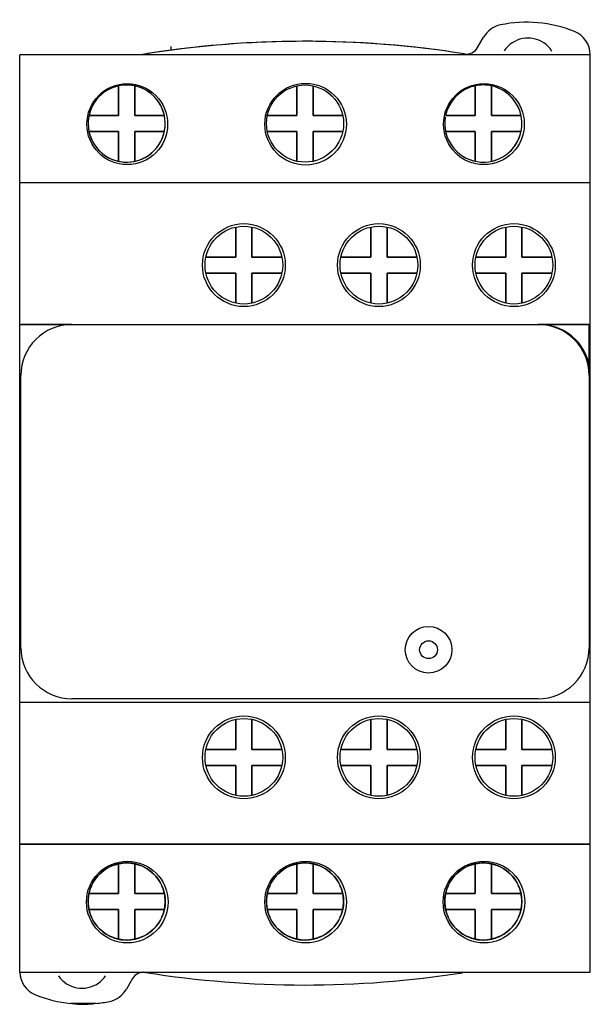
# Model space of a CAD drawing. Header units: millimetres. Extents: x 82 to 126.8, y 113.4 to 190.6.
import ezdxf

# ---------------------------------------------------------------- set-up
doc = ezdxf.new("R2010")
doc.units = ezdxf.units.MM
doc.header["$MEASUREMENT"] = 0
for name, color, linetype, lineweight in [('00_COMPONENTS_1', 7, 'Continuous', 0), ('03_AXES_1', 7, 'Continuous', 0), ('INTFCLR_18', 7, 'Continuous', 0)]:
    doc.layers.add(name, color=color, linetype=linetype, lineweight=lineweight)

msp = doc.modelspace()

# ---------------------------------------------------------------- linework, layer by layer
at = {"layer": '00_COMPONENTS_1', "color": 18, "lineweight": 25, "true_color": 0x000000}
for p, q in [((117.95, 188.413), (118.428, 189.241)), ((82.005, 115.912), (82.005, 187.862)), ((126.805, 187.862), (82.005, 187.862)), ((126.805, 115.912), (126.805, 187.862)), ((89.775, 183.092), (89.775, 185.42)), ((91.035, 185.42), (91.035, 183.092)), ((103.775, 183.092), (103.775, 185.42)), ((105.035, 185.42), (105.035, 183.092)), ((117.775, 183.092), (117.775, 185.42)), ((119.035, 185.42), (119.035, 183.092)), ((87.446, 183.092), (89.775, 183.092)), ((91.035, 183.092), (93.364, 183.092)), ((101.446, 183.092), (103.775, 183.092)), ((105.035, 183.092), (107.364, 183.092)), ((115.446, 183.092), (117.775, 183.092)), ((119.035, 183.092), (121.364, 183.092)), ((89.775, 181.832), (87.446, 181.832)), ((89.775, 179.503), (89.775, 181.832)), ((91.035, 181.832), (91.035, 179.503)), ((93.364, 181.832), (91.035, 181.832)), ((103.775, 181.832), (101.446, 181.832)), ((103.775, 179.503), (103.775, 181.832)), ((105.035, 181.832), (105.035, 179.503)), ((107.364, 181.832), (105.035, 181.832)), ((117.775, 181.832), (115.446, 181.832)), ((117.775, 179.503), (117.775, 181.832)), ((119.035, 181.832), (119.035, 179.503)), ((121.364, 181.832), (119.035, 181.832)), ((126.805, 177.812), (82.005, 177.812)), ((98.975, 171.992), (98.975, 174.346)), ((100.235, 174.346), (100.235, 171.992)), ((109.575, 171.992), (109.575, 174.346)), ((110.862, 174.34), (110.862, 171.992)), ((120.175, 171.992), (120.175, 174.346)), ((121.435, 174.346), (121.435, 171.992)), ((96.621, 171.992), (98.975, 171.992)), ((100.235, 171.992), (102.589, 171.992)), ((107.221, 171.992), (109.575, 171.992)), ((110.862, 171.992), (113.189, 171.992)), ((117.821, 171.992), (120.175, 171.992)), ((121.435, 171.992), (123.789, 171.992)), ((98.975, 170.732), (96.621, 170.732)), ((98.975, 168.377), (98.975, 170.732)), ((100.235, 170.732), (100.235, 168.377)), ((102.589, 170.732), (100.235, 170.732)), ((109.575, 170.732), (107.221, 170.732)), ((109.575, 168.377), (109.575, 170.732)), ((110.862, 170.732), (110.862, 168.383)), ((113.189, 170.732), (110.862, 170.732)), ((120.175, 170.732), (117.821, 170.732)), ((120.175, 168.377), (120.175, 170.732)), ((121.435, 170.732), (121.435, 168.377)), ((123.789, 170.732), (121.435, 170.732)), ((82.005, 166.712), (126.805, 166.712)), ((82.105, 141.362), (82.105, 162.712)), ((126.705, 162.712), (126.705, 141.362)), ((126.805, 137.052), (82.005, 137.052)), ((122.705, 137.362), (86.105, 137.362)), ((98.975, 133.392), (98.975, 135.746)), ((100.235, 135.746), (100.235, 133.392)), ((109.575, 133.392), (109.575, 135.746)), ((110.862, 135.74), (110.862, 133.392)), ((120.175, 133.392), (120.175, 135.746)), ((121.435, 135.746), (121.435, 133.392)), ((96.621, 133.392), (98.975, 133.392)), ((100.235, 133.392), (102.589, 133.392)), ((107.221, 133.392), (109.575, 133.392)), ((110.862, 133.392), (113.189, 133.392)), ((117.821, 133.392), (120.175, 133.392)), ((121.435, 133.392), (123.789, 133.392)), ((98.975, 132.132), (96.621, 132.132)), ((98.975, 129.777), (98.975, 132.132)), ((102.589, 132.132), (100.235, 132.132)), ((100.235, 132.132), (100.235, 129.777)), ((109.575, 132.132), (107.221, 132.132)), ((109.575, 129.777), (109.575, 132.132)), ((113.189, 132.132), (110.862, 132.132)), ((110.862, 132.132), (110.862, 129.783)), ((120.175, 132.132), (117.821, 132.132)), ((120.175, 129.777), (120.175, 132.132)), ((123.789, 132.132), (121.435, 132.132)), ((121.435, 132.132), (121.435, 129.777)), ((82.005, 125.952), (126.805, 125.952)), ((89.775, 122.092), (89.775, 124.417)), ((91.035, 124.417), (91.035, 122.092)), ((103.775, 122.092), (103.775, 124.417)), ((105.035, 124.417), (105.035, 122.092)), ((117.775, 122.092), (117.775, 124.417)), ((119.035, 124.417), (119.035, 122.092)), ((87.446, 122.092), (89.775, 122.092)), ((91.035, 122.092), (93.364, 122.092)), ((101.446, 122.092), (103.775, 122.092)), ((105.035, 122.092), (107.364, 122.092)), ((115.446, 122.092), (117.775, 122.092)), ((119.035, 122.092), (121.364, 122.092)), ((89.775, 120.832), (87.446, 120.832)), ((89.775, 118.506), (89.775, 120.832)), ((93.364, 120.832), (91.035, 120.832)), ((91.035, 120.832), (91.035, 118.506)), ((103.775, 120.832), (101.446, 120.832)), ((103.775, 118.506), (103.775, 120.832)), ((107.364, 120.832), (105.035, 120.832)), ((105.035, 120.832), (105.035, 118.506)), ((117.775, 120.832), (115.446, 120.832)), ((117.775, 118.506), (117.775, 120.832)), ((121.364, 120.832), (119.035, 120.832)), ((119.035, 120.832), (119.035, 118.506)), ((82.005, 115.912), (126.805, 115.912)), ((90.86, 115.41), (90.382, 114.583)), ((88.004, 113.462), (86.006, 113.462))]:
    msp.add_line(p, q, dxfattribs=at)
for centre, radius in [((90.451, 182.412), 3.172), ((104.451, 182.412), 3.2), ((104.405, 182.462), 3.025), ((118.451, 182.412), 3.172), ((99.605, 171.362), 3.25), ((110.205, 171.362), 3.25), ((120.805, 171.362), 3.25), ((99.605, 171.362), 3.05), ((110.205, 171.362), 3.05), ((120.805, 171.362), 3.05), ((114.105, 141.202), 1.83), ((114.105, 141.202), 0.7), ((99.605, 132.762), 3.25), ((110.205, 132.762), 3.25), ((120.805, 132.762), 3.25), ((99.605, 132.762), 3.05), ((110.205, 132.762), 3.05), ((120.805, 132.762), 3.05), ((90.451, 121.412), 3.2), ((104.451, 121.412), 3.2), ((118.451, 121.412), 3.2)]:
    msp.add_circle(centre, radius, dxfattribs=at)
for centre in [(90.405, 121.462), (104.405, 121.462), (118.405, 121.462)]:
    msp.add_ellipse(centre, major_axis=(3.025, 0), ratio=0.999058, dxfattribs=at)
for points in [[(119.749, 190.198), (119.193, 190.081), (118.712, 189.733), (118.428, 189.241)], [(125.555, 189.682), (123.714, 190.427), (121.693, 190.606), (119.749, 190.198)], [(116.928, 187.925), (108.682, 189.232), (100.283, 189.24), (92.035, 187.949)], [(126.805, 187.856), (126.793, 188.661), (126.301, 189.38), (125.555, 189.682)], [(116.928, 187.925), (117.337, 187.861), (117.743, 188.055), (117.95, 188.413)], [(86.105, 166.712), (83.896, 166.712), (82.105, 164.921), (82.105, 162.712)], [(126.705, 162.712), (126.705, 164.921), (124.914, 166.712), (122.705, 166.712)], [(82.105, 141.362), (82.105, 139.152), (83.896, 137.362), (86.105, 137.362)], [(122.705, 137.362), (124.914, 137.362), (126.705, 139.152), (126.705, 141.362)], [(82.006, 115.926), (82.034, 115.137), (82.523, 114.437), (83.255, 114.141)], [(91.882, 115.898), (91.473, 115.963), (91.067, 115.769), (90.86, 115.41)], [(91.882, 115.898), (100.128, 114.591), (108.527, 114.583), (116.775, 115.874)], [(89.061, 113.625), (89.617, 113.742), (90.098, 114.09), (90.382, 114.583)], [(83.255, 114.141), (84.135, 113.785), (85.062, 113.556), (86.006, 113.462)], [(88.004, 113.462), (88.359, 113.497), (88.712, 113.552), (89.061, 113.625)]]:
    msp.add_open_spline(points, degree=3, dxfattribs=at)
for points, knots in [([(123.784, 188.149), (123.101, 189.187), (121.706, 189.474), (120.668, 188.791), (120.414, 188.624), (120.196, 188.407), (120.028, 188.153)], [0, 0, 0, 0, 1, 1, 1, 2, 2, 2, 2]), ([(87.885, 184.136), (86.961, 182.744), (87.339, 180.866), (88.731, 179.942), (90.123, 179.017), (92, 179.396), (92.925, 180.788), (93.849, 182.179), (93.47, 184.057), (92.079, 184.981), (90.776, 185.847), (89.029, 185.577), (88.049, 184.358)], [0, 0, 0, 0, 1, 1, 1, 2, 2, 2, 3, 3, 3, 4, 4, 4, 4]), ([(115.42, 182.952), (115.149, 181.304), (116.266, 179.748), (117.914, 179.477), (119.563, 179.206), (121.119, 180.322), (121.39, 181.971), (121.661, 183.619), (120.544, 185.176), (118.896, 185.447), (117.302, 185.709), (115.783, 184.672), (115.446, 183.092)], [0, 0, 0, 0, 1, 1, 1, 2, 2, 2, 3, 3, 3, 4, 4, 4, 4]), ([(85.052, 115.636), (85.756, 114.612), (87.157, 114.354), (88.181, 115.058), (88.406, 115.213), (88.6, 115.407), (88.755, 115.632)], [0, 0, 0, 0, 1, 1, 1, 2, 2, 2, 2])]:
    msp.add_open_spline(points, degree=3, knots=knots, dxfattribs=at)
at = {"layer": '03_AXES_1', "color": 2, "lineweight": 25, "true_color": 0xffff00}
msp.add_line((93.905, 188.22), (93.905, 188.511), dxfattribs=at)
at = {"layer": 'INTFCLR_18', "color": 150, "lineweight": 25, "true_color": 0x3366ff}
for p, q in [((117.95, 188.413), (118.428, 189.241)), ((126.805, 187.862), (82.005, 187.862)), ((89.775, 185.42), (89.775, 183.092)), ((91.035, 183.092), (91.035, 185.42)), ((103.775, 185.42), (103.775, 183.092)), ((105.035, 183.092), (105.035, 185.42)), ((117.775, 185.42), (117.775, 183.092)), ((119.035, 183.092), (119.035, 185.42)), ((89.775, 183.092), (87.446, 183.092)), ((93.364, 183.092), (91.035, 183.092)), ((103.775, 183.092), (101.446, 183.092)), ((107.364, 183.092), (105.035, 183.092)), ((117.775, 183.092), (115.446, 183.092)), ((121.364, 183.092), (119.035, 183.092)), ((87.446, 181.832), (89.775, 181.832)), ((89.775, 181.832), (89.775, 179.503)), ((91.035, 179.503), (91.035, 181.832)), ((91.035, 181.832), (93.364, 181.832)), ((101.446, 181.832), (103.775, 181.832)), ((103.775, 181.832), (103.775, 179.503)), ((105.035, 179.503), (105.035, 181.832)), ((105.035, 181.832), (107.364, 181.832)), ((115.446, 181.832), (117.775, 181.832)), ((117.775, 181.832), (117.775, 179.503)), ((119.035, 179.503), (119.035, 181.832)), ((119.035, 181.832), (121.364, 181.832)), ((98.975, 174.346), (98.975, 171.992)), ((100.235, 171.992), (100.235, 174.346)), ((109.575, 174.346), (109.575, 171.992)), ((110.862, 171.992), (110.862, 174.34)), ((120.175, 174.346), (120.175, 171.992)), ((121.435, 171.992), (121.435, 174.346)), ((98.975, 171.992), (96.621, 171.992)), ((102.589, 171.992), (100.235, 171.992)), ((109.575, 171.992), (107.221, 171.992)), ((113.189, 171.992), (110.862, 171.992)), ((120.175, 171.992), (117.821, 171.992)), ((123.789, 171.992), (121.435, 171.992)), ((96.621, 170.732), (98.975, 170.732)), ((98.975, 170.732), (98.975, 168.377)), ((100.235, 168.377), (100.235, 170.732)), ((100.235, 170.732), (102.589, 170.732)), ((107.221, 170.732), (109.575, 170.732)), ((109.575, 170.732), (109.575, 168.377)), ((110.862, 168.383), (110.862, 170.732)), ((110.862, 170.732), (113.189, 170.732)), ((117.821, 170.732), (120.175, 170.732)), ((120.175, 170.732), (120.175, 168.377)), ((121.435, 168.377), (121.435, 170.732)), ((121.435, 170.732), (123.789, 170.732)), ((86.105, 166.712), (82.105, 166.712)), ((126.705, 166.712), (122.705, 166.712)), ((126.705, 162.712), (126.705, 166.712)), ((126.805, 141.362), (126.805, 162.712)), ((98.975, 135.746), (98.975, 133.392)), ((100.235, 133.392), (100.235, 135.746)), ((109.575, 135.746), (109.575, 133.392)), ((110.862, 133.392), (110.862, 135.74)), ((120.175, 135.746), (120.175, 133.392)), ((121.435, 133.392), (121.435, 135.746)), ((98.975, 133.392), (96.621, 133.392)), ((102.589, 133.392), (100.235, 133.392)), ((109.575, 133.392), (107.221, 133.392)), ((113.189, 133.392), (110.862, 133.392)), ((120.175, 133.392), (117.821, 133.392)), ((123.789, 133.392), (121.435, 133.392)), ((96.621, 132.132), (98.975, 132.132)), ((98.975, 132.132), (98.975, 129.777)), ((100.235, 132.132), (102.589, 132.132)), ((100.235, 129.777), (100.235, 132.132)), ((107.221, 132.132), (109.575, 132.132)), ((109.575, 132.132), (109.575, 129.777)), ((110.862, 132.132), (113.189, 132.132)), ((110.862, 129.783), (110.862, 132.132)), ((117.821, 132.132), (120.175, 132.132)), ((120.175, 132.132), (120.175, 129.777)), ((121.435, 132.132), (123.789, 132.132)), ((121.435, 129.777), (121.435, 132.132)), ((126.805, 125.952), (82.005, 125.952)), ((89.775, 124.417), (89.775, 122.092)), ((91.035, 122.092), (91.035, 124.417)), ((103.775, 124.417), (103.775, 122.092)), ((105.035, 122.092), (105.035, 124.417)), ((117.775, 124.417), (117.775, 122.092)), ((119.035, 122.092), (119.035, 124.417)), ((89.775, 122.092), (87.446, 122.092)), ((93.364, 122.092), (91.035, 122.092)), ((103.775, 122.092), (101.446, 122.092)), ((107.364, 122.092), (105.035, 122.092)), ((117.775, 122.092), (115.446, 122.092)), ((121.364, 122.092), (119.035, 122.092)), ((87.446, 120.832), (89.775, 120.832)), ((89.775, 120.832), (89.775, 118.506)), ((91.035, 120.832), (93.364, 120.832)), ((91.035, 118.506), (91.035, 120.832)), ((101.446, 120.832), (103.775, 120.832)), ((103.775, 120.832), (103.775, 118.506)), ((105.035, 120.832), (107.364, 120.832)), ((105.035, 118.506), (105.035, 120.832)), ((115.446, 120.832), (117.775, 120.832)), ((117.775, 120.832), (117.775, 118.506)), ((119.035, 120.832), (121.364, 120.832)), ((119.035, 118.506), (119.035, 120.832))]:
    msp.add_line(p, q, dxfattribs=at)
for centre, radius in [((90.451, 182.412), 3.172), ((104.451, 182.412), 3.2), ((104.405, 182.462), 3.025), ((118.451, 182.412), 3.172), ((99.605, 171.362), 3.25), ((110.205, 171.362), 3.25), ((120.805, 171.362), 3.25), ((99.605, 171.362), 3.05), ((110.205, 171.362), 3.05), ((120.805, 171.362), 3.05), ((99.605, 132.762), 3.25), ((110.205, 132.762), 3.25), ((120.805, 132.762), 3.25), ((99.605, 132.762), 3.05), ((110.205, 132.762), 3.05), ((120.805, 132.762), 3.05), ((90.451, 121.412), 3.2), ((104.451, 121.412), 3.2), ((118.451, 121.412), 3.2)]:
    msp.add_circle(centre, radius, dxfattribs=at)
for points in [[(119.749, 190.198), (119.193, 190.081), (118.712, 189.733), (118.428, 189.241)], [(125.555, 189.682), (123.714, 190.427), (121.693, 190.606), (119.749, 190.198)], [(116.928, 187.925), (108.501, 189.261), (99.916, 189.24), (91.496, 187.863)], [(126.805, 187.862), (126.791, 188.664), (126.299, 189.381), (125.555, 189.682)], [(116.928, 187.925), (117.337, 187.861), (117.743, 188.055), (117.95, 188.413)], [(117.257, 185.26), (116.332, 184.881), (115.655, 184.069), (115.446, 183.092)], [(126.805, 162.712), (126.805, 164.921), (125.014, 166.712), (122.805, 166.712)], [(89.742, 124.41), (89.666, 124.393), (89.591, 124.373), (89.517, 124.35)], [(89.773, 124.417), (89.763, 124.415), (89.753, 124.413), (89.742, 124.41)], [(90.955, 124.433), (90.564, 124.506), (90.162, 124.5), (89.773, 124.417)], [(91.035, 124.417), (90.615, 124.507), (90.195, 124.507), (89.775, 124.417)], [(91.035, 124.417), (91.008, 124.423), (90.982, 124.428), (90.955, 124.433)], [(91.293, 124.35), (91.208, 124.377), (91.122, 124.399), (91.035, 124.417)], [(103.742, 124.41), (103.666, 124.393), (103.591, 124.373), (103.517, 124.35)], [(103.775, 124.417), (103.764, 124.415), (103.753, 124.413), (103.742, 124.41)], [(105.035, 124.417), (104.615, 124.507), (104.195, 124.507), (103.775, 124.417)], [(104.955, 124.433), (104.565, 124.506), (104.164, 124.5), (103.775, 124.417)], [(105.037, 124.417), (105.01, 124.423), (104.983, 124.428), (104.955, 124.433)], [(105.293, 124.35), (105.209, 124.376), (105.123, 124.399), (105.037, 124.417)], [(117.742, 124.41), (117.666, 124.393), (117.591, 124.373), (117.517, 124.35)], [(117.775, 124.417), (117.764, 124.415), (117.753, 124.413), (117.742, 124.41)], [(119.035, 124.417), (118.615, 124.507), (118.195, 124.507), (117.775, 124.417)], [(118.955, 124.433), (118.565, 124.506), (118.164, 124.5), (117.775, 124.417)], [(119.037, 124.417), (119.01, 124.423), (118.983, 124.428), (118.955, 124.433)], [(119.293, 124.35), (119.209, 124.376), (119.123, 124.399), (119.037, 124.417)], [(88.52, 123.825), (88.339, 123.682), (88.176, 123.518), (88.033, 123.336)], [(92.768, 123.347), (92.625, 123.527), (92.462, 123.69), (92.281, 123.832)], [(102.252, 123.584), (102.174, 123.506), (102.101, 123.423), (102.033, 123.336)], [(102.28, 123.612), (102.271, 123.603), (102.261, 123.594), (102.252, 123.584)], [(102.52, 123.825), (102.436, 123.758), (102.356, 123.687), (102.28, 123.612)], [(106.768, 123.347), (106.625, 123.527), (106.462, 123.69), (106.281, 123.832)], [(116.52, 123.825), (116.339, 123.682), (116.176, 123.518), (116.033, 123.336)], [(120.768, 123.347), (120.625, 123.527), (120.462, 123.69), (120.281, 123.832)], [(87.446, 122.092), (87.418, 121.958), (87.398, 121.822), (87.388, 121.686)], [(87.431, 122.012), (87.41, 121.902), (87.396, 121.79), (87.388, 121.678)], [(87.447, 122.092), (87.441, 122.065), (87.436, 122.039), (87.431, 122.012)], [(87.513, 122.35), (87.487, 122.265), (87.465, 122.179), (87.447, 122.092)], [(93.356, 122.125), (93.339, 122.2), (93.319, 122.276), (93.296, 122.35)], [(93.43, 121.463), (93.43, 121.685), (93.405, 121.907), (93.356, 122.125)], [(93.364, 120.833), (93.452, 121.248), (93.452, 121.677), (93.364, 122.092)], [(101.446, 122.092), (101.418, 121.958), (101.398, 121.822), (101.388, 121.686)], [(101.431, 122.012), (101.41, 121.902), (101.396, 121.79), (101.388, 121.678)], [(101.447, 122.094), (101.441, 122.067), (101.436, 122.039), (101.431, 122.012)], [(101.513, 122.35), (101.488, 122.265), (101.465, 122.18), (101.447, 122.094)], [(107.356, 122.125), (107.339, 122.2), (107.319, 122.276), (107.296, 122.35)], [(107.43, 121.462), (107.43, 121.685), (107.405, 121.907), (107.356, 122.125)], [(107.364, 120.832), (107.453, 121.252), (107.453, 121.672), (107.364, 122.092)], [(115.446, 122.092), (115.417, 121.953), (115.397, 121.813), (115.387, 121.672)], [(115.431, 122.012), (115.41, 121.902), (115.396, 121.79), (115.388, 121.678)], [(115.447, 122.094), (115.441, 122.067), (115.436, 122.039), (115.431, 122.012)], [(115.513, 122.35), (115.488, 122.265), (115.465, 122.18), (115.447, 122.094)], [(121.356, 122.125), (121.339, 122.2), (121.319, 122.276), (121.296, 122.35)], [(121.43, 121.462), (121.43, 121.685), (121.405, 121.907), (121.356, 122.125)], [(121.364, 120.833), (121.452, 121.248), (121.452, 121.677), (121.364, 122.092)], [(87.388, 121.678), (87.377, 121.534), (87.377, 121.388), (87.388, 121.244)], [(87.388, 121.686), (87.383, 121.611), (87.38, 121.536), (87.38, 121.462)], [(87.38, 121.462), (87.38, 121.412), (87.381, 121.362), (87.384, 121.312)], [(87.384, 121.312), (87.386, 121.262), (87.39, 121.213), (87.395, 121.163)], [(87.388, 121.245), (87.398, 121.106), (87.418, 120.968), (87.447, 120.832)], [(93.379, 120.911), (93.413, 121.093), (93.43, 121.277), (93.43, 121.462)], [(101.388, 121.679), (101.377, 121.535), (101.377, 121.39), (101.388, 121.245)], [(101.388, 121.686), (101.383, 121.611), (101.38, 121.536), (101.38, 121.462)], [(101.38, 121.462), (101.38, 121.412), (101.381, 121.362), (101.384, 121.312)], [(101.384, 121.312), (101.386, 121.262), (101.39, 121.213), (101.395, 121.163)], [(101.388, 121.245), (101.398, 121.105), (101.418, 120.966), (101.447, 120.83)], [(107.379, 120.911), (107.413, 121.093), (107.43, 121.277), (107.43, 121.462)], [(115.387, 121.672), (115.374, 121.497), (115.377, 121.321), (115.396, 121.147)], [(115.388, 121.679), (115.377, 121.535), (115.377, 121.39), (115.388, 121.245)], [(115.388, 121.245), (115.398, 121.105), (115.418, 120.966), (115.447, 120.83)], [(121.379, 120.911), (121.413, 121.093), (121.43, 121.277), (121.43, 121.462)], [(87.395, 121.163), (87.406, 121.052), (87.423, 120.941), (87.446, 120.832)], [(87.447, 120.832), (87.449, 120.821), (87.451, 120.81), (87.454, 120.799)], [(87.454, 120.799), (87.471, 120.723), (87.491, 120.648), (87.513, 120.573)], [(93.296, 120.573), (93.322, 120.658), (93.345, 120.743), (93.363, 120.83)], [(93.363, 120.83), (93.369, 120.857), (93.374, 120.884), (93.379, 120.911)], [(101.395, 121.163), (101.406, 121.052), (101.423, 120.941), (101.446, 120.832)], [(101.447, 120.83), (101.449, 120.819), (101.451, 120.809), (101.454, 120.799)], [(101.454, 120.799), (101.471, 120.723), (101.491, 120.648), (101.513, 120.573)], [(107.296, 120.573), (107.323, 120.658), (107.345, 120.745), (107.363, 120.832)], [(107.363, 120.832), (107.369, 120.858), (107.374, 120.885), (107.379, 120.911)], [(115.396, 121.147), (115.407, 121.041), (115.424, 120.936), (115.446, 120.832)], [(115.447, 120.83), (115.449, 120.819), (115.451, 120.809), (115.454, 120.799)], [(115.454, 120.799), (115.471, 120.723), (115.491, 120.648), (115.513, 120.573)], [(121.296, 120.573), (121.323, 120.658), (121.345, 120.745), (121.363, 120.832)], [(121.363, 120.832), (121.369, 120.858), (121.374, 120.885), (121.379, 120.911)], [(88.042, 119.576), (88.185, 119.396), (88.348, 119.233), (88.529, 119.091)], [(92.29, 119.099), (92.471, 119.242), (92.634, 119.406), (92.777, 119.587)], [(102.042, 119.576), (102.185, 119.396), (102.348, 119.233), (102.529, 119.091)], [(106.29, 119.099), (106.471, 119.242), (106.634, 119.406), (106.777, 119.587)], [(116.042, 119.576), (116.185, 119.396), (116.348, 119.233), (116.529, 119.091)], [(120.29, 119.099), (120.471, 119.242), (120.634, 119.406), (120.777, 119.587)], [(89.517, 118.573), (89.601, 118.547), (89.687, 118.525), (89.773, 118.506)], [(89.773, 118.506), (89.8, 118.5), (89.827, 118.495), (89.855, 118.49)], [(89.775, 118.506), (90.195, 118.416), (90.615, 118.416), (91.035, 118.506)], [(89.855, 118.49), (90.245, 118.418), (90.646, 118.423), (91.035, 118.506)], [(91.035, 118.506), (91.046, 118.508), (91.057, 118.51), (91.068, 118.513)], [(91.068, 118.513), (91.144, 118.53), (91.219, 118.55), (91.293, 118.573)], [(103.517, 118.573), (103.602, 118.547), (103.688, 118.524), (103.775, 118.506)], [(103.775, 118.506), (103.801, 118.5), (103.828, 118.495), (103.855, 118.49)], [(103.775, 118.506), (104.195, 118.416), (104.615, 118.416), (105.035, 118.506)], [(103.855, 118.49), (104.246, 118.418), (104.648, 118.423), (105.037, 118.506)], [(105.037, 118.506), (105.047, 118.508), (105.057, 118.511), (105.068, 118.513)], [(105.068, 118.513), (105.144, 118.53), (105.219, 118.55), (105.293, 118.573)], [(117.517, 118.573), (117.602, 118.547), (117.688, 118.524), (117.775, 118.506)], [(117.775, 118.506), (117.801, 118.5), (117.828, 118.495), (117.855, 118.49)], [(117.775, 118.506), (118.195, 118.416), (118.615, 118.416), (119.035, 118.506)], [(117.855, 118.49), (118.246, 118.418), (118.648, 118.423), (119.037, 118.506)], [(119.037, 118.506), (119.047, 118.508), (119.057, 118.511), (119.068, 118.513)], [(119.068, 118.513), (119.144, 118.53), (119.219, 118.55), (119.293, 118.573)], [(86.12, 113.451), (86.681, 113.401), (87.246, 113.399), (87.808, 113.444)]]:
    msp.add_open_spline(points, degree=3, dxfattribs=at)
for points, knots in [([(88.035, 184.341), (86.997, 183.032), (87.216, 181.13), (88.525, 180.091), (89.834, 179.053), (91.737, 179.273), (92.775, 180.582), (93.813, 181.891), (93.594, 183.794), (92.285, 184.832), (91.119, 185.756), (89.454, 185.696), (88.359, 184.689)], [0, 0, 0, 0, 1, 1, 1, 2, 2, 2, 3, 3, 3, 4, 4, 4, 4]), ([(115.418, 182.94), (115.154, 181.291), (116.277, 179.739), (117.926, 179.475), (119.576, 179.21), (121.128, 180.333), (121.392, 181.983), (121.656, 183.633), (120.533, 185.184), (118.884, 185.448), (118.453, 185.518), (118.012, 185.493), (117.591, 185.375)], [0, 0, 0, 0, 1, 1, 1, 2, 2, 2, 3, 3, 3, 4, 4, 4, 4]), ([(89.517, 124.35), (89.441, 124.327), (89.366, 124.301), (89.291, 124.272), (89.02, 124.164), (88.757, 124.013), (88.52, 123.825)], [0, 0, 0, 0, 1, 1, 1, 2, 2, 2, 2]), ([(92.281, 123.832), (92.047, 124.016), (91.786, 124.165), (91.518, 124.272), (91.444, 124.301), (91.369, 124.327), (91.293, 124.35)], [0, 0, 0, 0, 1, 1, 1, 2, 2, 2, 2]), ([(103.517, 124.35), (103.441, 124.327), (103.366, 124.301), (103.291, 124.272), (103.02, 124.164), (102.757, 124.013), (102.52, 123.825)], [0, 0, 0, 0, 1, 1, 1, 2, 2, 2, 2]), ([(106.281, 123.832), (106.047, 124.016), (105.786, 124.165), (105.518, 124.272), (105.444, 124.301), (105.369, 124.327), (105.293, 124.35)], [0, 0, 0, 0, 1, 1, 1, 2, 2, 2, 2]), ([(117.517, 124.35), (117.441, 124.327), (117.366, 124.301), (117.291, 124.272), (117.02, 124.164), (116.757, 124.013), (116.52, 123.825)], [0, 0, 0, 0, 1, 1, 1, 2, 2, 2, 2]), ([(120.281, 123.832), (120.047, 124.016), (119.786, 124.165), (119.518, 124.272), (119.444, 124.301), (119.369, 124.327), (119.293, 124.35)], [0, 0, 0, 0, 1, 1, 1, 2, 2, 2, 2]), ([(88.033, 123.336), (87.848, 123.102), (87.699, 122.841), (87.592, 122.574), (87.563, 122.5), (87.537, 122.425), (87.513, 122.35)], [0, 0, 0, 0, 1, 1, 1, 2, 2, 2, 2]), ([(93.296, 122.35), (93.273, 122.425), (93.247, 122.5), (93.218, 122.574), (93.11, 122.845), (92.957, 123.11), (92.768, 123.347)], [0, 0, 0, 0, 1, 1, 1, 2, 2, 2, 2]), ([(102.033, 123.336), (101.848, 123.102), (101.699, 122.841), (101.592, 122.574), (101.563, 122.5), (101.537, 122.425), (101.513, 122.35)], [0, 0, 0, 0, 1, 1, 1, 2, 2, 2, 2]), ([(107.296, 122.35), (107.273, 122.425), (107.247, 122.5), (107.218, 122.574), (107.11, 122.845), (106.957, 123.11), (106.768, 123.347)], [0, 0, 0, 0, 1, 1, 1, 2, 2, 2, 2]), ([(116.033, 123.336), (115.848, 123.102), (115.699, 122.841), (115.592, 122.574), (115.563, 122.5), (115.537, 122.425), (115.513, 122.35)], [0, 0, 0, 0, 1, 1, 1, 2, 2, 2, 2]), ([(121.296, 122.35), (121.273, 122.425), (121.247, 122.5), (121.218, 122.574), (121.11, 122.845), (120.957, 123.11), (120.768, 123.347)], [0, 0, 0, 0, 1, 1, 1, 2, 2, 2, 2]), ([(87.513, 120.573), (87.537, 120.498), (87.563, 120.423), (87.592, 120.349), (87.7, 120.078), (87.853, 119.814), (88.042, 119.576)], [0, 0, 0, 0, 1, 1, 1, 2, 2, 2, 2]), ([(92.777, 119.587), (92.962, 119.822), (93.111, 120.082), (93.218, 120.349), (93.247, 120.423), (93.273, 120.498), (93.296, 120.573)], [0, 0, 0, 0, 1, 1, 1, 2, 2, 2, 2]), ([(101.513, 120.573), (101.537, 120.498), (101.563, 120.423), (101.592, 120.349), (101.7, 120.078), (101.853, 119.814), (102.042, 119.576)], [0, 0, 0, 0, 1, 1, 1, 2, 2, 2, 2]), ([(106.777, 119.587), (106.962, 119.822), (107.111, 120.082), (107.218, 120.349), (107.247, 120.423), (107.273, 120.498), (107.296, 120.573)], [0, 0, 0, 0, 1, 1, 1, 2, 2, 2, 2]), ([(115.513, 120.573), (115.537, 120.498), (115.563, 120.423), (115.592, 120.349), (115.7, 120.078), (115.853, 119.814), (116.042, 119.576)], [0, 0, 0, 0, 1, 1, 1, 2, 2, 2, 2]), ([(120.777, 119.587), (120.962, 119.822), (121.111, 120.082), (121.218, 120.349), (121.247, 120.423), (121.273, 120.498), (121.296, 120.573)], [0, 0, 0, 0, 1, 1, 1, 2, 2, 2, 2]), ([(88.529, 119.091), (88.763, 118.907), (89.023, 118.758), (89.291, 118.652), (89.366, 118.622), (89.441, 118.596), (89.517, 118.573)], [0, 0, 0, 0, 1, 1, 1, 2, 2, 2, 2]), ([(91.293, 118.573), (91.369, 118.596), (91.444, 118.622), (91.518, 118.652), (91.79, 118.759), (92.053, 118.911), (92.29, 119.099)], [0, 0, 0, 0, 1, 1, 1, 2, 2, 2, 2]), ([(102.529, 119.091), (102.763, 118.907), (103.023, 118.758), (103.291, 118.652), (103.366, 118.622), (103.441, 118.596), (103.517, 118.573)], [0, 0, 0, 0, 1, 1, 1, 2, 2, 2, 2]), ([(105.293, 118.573), (105.369, 118.596), (105.444, 118.622), (105.518, 118.652), (105.79, 118.759), (106.053, 118.911), (106.29, 119.099)], [0, 0, 0, 0, 1, 1, 1, 2, 2, 2, 2]), ([(116.529, 119.091), (116.763, 118.907), (117.023, 118.758), (117.291, 118.652), (117.366, 118.622), (117.441, 118.596), (117.517, 118.573)], [0, 0, 0, 0, 1, 1, 1, 2, 2, 2, 2]), ([(119.293, 118.573), (119.369, 118.596), (119.444, 118.622), (119.518, 118.652), (119.79, 118.759), (120.053, 118.911), (120.29, 119.099)], [0, 0, 0, 0, 1, 1, 1, 2, 2, 2, 2])]:
    msp.add_open_spline(points, degree=3, knots=knots, dxfattribs=at)

doc.saveas('drawing.dxf')
